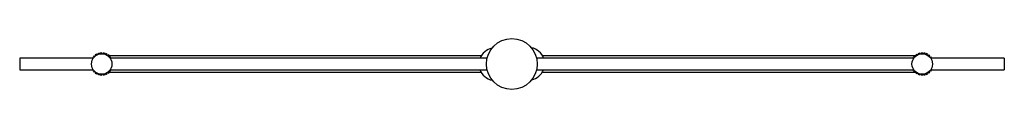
# Model space of a CAD drawing. Header units: millimetres. Extents: x -600 to 600, y -31 to 31.
import ezdxf

# ---------------------------------------------------------------- set-up
doc = ezdxf.new("R2010")
doc.units = ezdxf.units.MM

msp = doc.modelspace()

# ---------------------------------------------------------------- linework, layer by layer
at = {"color": 7, "linetype": 'Continuous', "lineweight": 25}
for p, q in [((-503, 13.1), (-504.9, 12.5)), ((-504.9, 12.5), (-504.6, 11.5)), ((-502.7, 12.2), (-503, 13.1)), ((-499.6, 13.5), (-501.6, 13.4)), ((-501.6, 13.4), (-501.6, 12.4)), ((-499.6, 12.5), (-499.6, 13.5)), ((-498.2, 13.4), (-498.4, 12.4)), ((-496.3, 13.1), (-498.2, 13.4)), ((-496.5, 12.1), (-496.3, 13.1)), ((-494.9, 12.6), (-495.4, 11.7)), ((-493.1, 11.8), (-494.9, 12.6)), ((497, 13.1), (495.1, 12.5)), ((495.1, 12.5), (495.4, 11.5)), ((497.3, 12.2), (497, 13.1)), ((500.4, 13.5), (498.4, 13.4)), ((498.4, 13.4), (498.4, 12.4)), ((500.4, 12.5), (500.4, 13.5)), ((501.8, 13.4), (501.6, 12.4)), ((503.7, 13.1), (501.8, 13.4)), ((503.5, 12.1), (503.7, 13.1)), ((505.1, 12.6), (504.6, 11.7)), ((506.9, 11.8), (505.1, 12.6)), ((-510.1, 7), (-599.8, 7)), ((-599.8, 7), (-599.8, -7)), ((-511.1, 7.4), (-511.3, 7)), ((-510.4, 7), (-511.1, 7.4)), ((-508.9, 10), (-510.3, 8.5)), ((-510.3, 8.5), (-509.5, 7.8)), ((-508.2, 9.3), (-508.9, 10)), ((-506.2, 11.9), (-507.8, 10.9)), ((-507.8, 10.9), (-507.3, 10)), ((-505.6, 11.1), (-506.2, 11.9)), ((-493.6, 10.8), (-493.1, 11.8)), ((-491.9, 11), (-492.6, 10.2)), ((-490.4, 9.8), (-491.9, 11)), ((-491.1, 9), (-490.4, 9.8)), ((-37.2, 10), (-490.7, 10)), ((-489.4, 8.7), (-490.3, 8.1)), ((-488.3, 7.1), (-489.4, 8.7)), ((-30.2, 7), (-489.4, 7)), ((-488.4, 7), (-488.3, 7.1)), ((489.9, 7), (30.2, 7)), ((492.7, 10), (37.5, 10)), ((488.9, 7.4), (488.7, 7)), ((489.6, 7), (488.9, 7.4)), ((491.1, 10), (489.7, 8.5)), ((489.7, 8.5), (490.5, 7.8)), ((491.8, 9.3), (491.1, 10)), ((493.8, 11.9), (492.2, 10.9)), ((492.2, 10.9), (492.7, 10)), ((494.4, 11.1), (493.8, 11.9)), ((506.4, 10.8), (506.9, 11.8)), ((508.1, 11), (507.4, 10.2)), ((509.6, 9.8), (508.1, 11)), ((508.9, 9), (509.6, 9.8)), ((510.6, 8.7), (509.7, 8.1)), ((511.7, 7.1), (510.6, 8.7)), ((600.2, 7), (510.6, 7)), ((511.6, 7), (511.7, 7.1)), ((600.2, 7), (600.2, -7)), ((-599.8, -7), (-510.1, -7)), ((-511.3, -7), (-511.1, -7.4)), ((-511.1, -7.4), (-510.4, -7)), ((-509.5, -7.8), (-510.3, -8.5)), ((-510.3, -8.5), (-508.9, -10)), ((-508.9, -10), (-508.2, -9.3)), ((-507.3, -10), (-507.8, -10.9)), ((-507.8, -10.9), (-506.2, -11.9)), ((-506.2, -11.9), (-505.6, -11.1)), ((-504.6, -11.5), (-504.9, -12.5)), ((-495.4, -11.7), (-494.9, -12.6)), ((-494.9, -12.6), (-493.1, -11.8)), ((-493.1, -11.8), (-493.6, -10.8)), ((-492.6, -10.2), (-491.9, -11)), ((-491.9, -11), (-490.4, -9.8)), ((-490.4, -9.8), (-491.1, -9)), ((-490.7, -10), (-37.5, -10)), ((-490.3, -8.1), (-489.4, -8.7)), ((-489.4, -7), (-30.2, -7)), ((-489.4, -8.7), (-488.3, -7.1)), ((-488.3, -7.1), (-488.4, -7)), ((30.2, -7), (489.9, -7)), ((37.2, -10), (492.7, -10)), ((488.7, -7), (488.9, -7.4)), ((488.9, -7.4), (489.6, -7)), ((490.5, -7.8), (489.7, -8.5)), ((489.7, -8.5), (491.1, -10)), ((491.1, -10), (491.8, -9.3)), ((492.7, -10), (492.2, -10.9)), ((492.2, -10.9), (493.8, -11.9)), ((493.8, -11.9), (494.4, -11.1)), ((495.4, -11.5), (495.1, -12.5)), ((504.6, -11.7), (505.1, -12.6)), ((505.1, -12.6), (506.9, -11.8)), ((506.9, -11.8), (506.4, -10.8)), ((507.4, -10.2), (508.1, -11)), ((508.1, -11), (509.6, -9.8)), ((509.6, -9.8), (508.9, -9)), ((509.7, -8.1), (510.6, -8.7)), ((510.6, -7), (600.2, -7)), ((510.6, -8.7), (511.7, -7.1)), ((511.7, -7.1), (511.6, -7)), ((-504.9, -12.5), (-503, -13.1)), ((-503, -13.1), (-502.7, -12.2)), ((-501.6, -12.4), (-501.6, -13.4)), ((-501.6, -13.4), (-499.6, -13.5)), ((-499.6, -13.5), (-499.6, -12.5)), ((-498.4, -12.4), (-498.2, -13.4)), ((-498.2, -13.4), (-496.3, -13.1)), ((-496.3, -13.1), (-496.5, -12.1)), ((495.1, -12.5), (497, -13.1)), ((497, -13.1), (497.3, -12.2)), ((498.4, -12.4), (498.4, -13.4)), ((498.4, -13.4), (500.4, -13.5)), ((500.4, -13.5), (500.4, -12.5)), ((501.6, -12.4), (501.8, -13.4)), ((501.8, -13.4), (503.7, -13.1)), ((503.7, -13.1), (503.5, -12.1))]:
    msp.add_line(p, q, dxfattribs=at)
for centre, radius in [((0, 0), 31), ((-499.8, 0), 12.5), ((500.2, 0), 12.5)]:
    msp.add_circle(centre, radius, dxfattribs=at)
for centre, start, end in [((-20, -0.2), 102.2621, 158.81), ((20, 0.2), 19.7879, 79.0512), ((-20, -0.2), 199.7879, 259.0512), ((20, 0.2), 282.2621, 338.81)]:
    msp.add_arc(centre, 20, start, end, dxfattribs=at)

doc.saveas('drawing.dxf')
